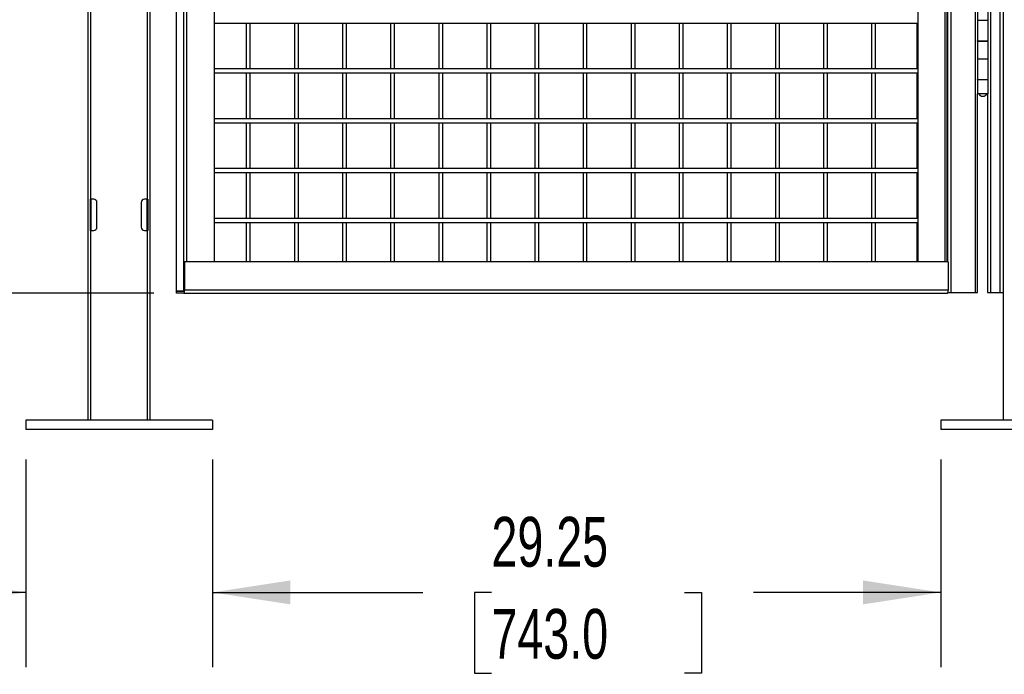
# Model space of a CAD drawing. Header units: inches. Extents: x 0.1 to 10.7, y 0.1 to 7.8.
# Tile 4 of 46: x 3 to 4.7, y 1.7 to 2.8. Entities that reach past the tile are written whole.
import ezdxf

# ---------------------------------------------------------------- set-up
doc = ezdxf.new("R2010")
doc.units = ezdxf.units.IN
doc.header["$MEASUREMENT"] = 0
doc.layers.add('DIMENSIONS', color=140, linetype='Continuous', lineweight=25)
doc.styles.add('SLDTEXTSTYLE0', font='TXT', dxfattribs={"width": 0.7})
doc.dimstyles.new('SLDDIMSTYLE1', dxfattribs={"dimtxt": 0.084961, "dimasz": 0.13, "dimexe": 0, "dimexo": 0.0625, "dimgap": 0.02124, "dimtad": 0, "dimtih": 1, "dimtoh": 1, "dimlfac": 24, "dimrnd": 1e-09, "dimzin": 12, "dimdsep": 46, "dimtxsty": 'SLDTEXTSTYLE0', "dimsah": 1, "dimcen": 0.09, "dimadec": 0, "dimazin": 3, "dimtfac": 1, "dimtofl": 0, "dimtmove": 0, "dimatfit": 3, "dimfxl": 0, "dimfrac": 2, "dimtolj": 1, "dimtzin": 12, "dimarcsym": 0})
doc.dimstyles.new('SLDDIMSTYLE2', dxfattribs={"dimtxt": 0.084961, "dimasz": 0.13, "dimexe": 0, "dimexo": 0.0625, "dimgap": 0.02124, "dimtad": 0, "dimtih": 1, "dimtoh": 1, "dimlfac": 24, "dimrnd": 1e-09, "dimzin": 4, "dimdsep": 46, "dimtxsty": 'SLDTEXTSTYLE0', "dimsah": 1, "dimcen": 0.09, "dimadec": 0, "dimazin": 1, "dimtfac": 1, "dimtofl": 0, "dimtmove": 0, "dimatfit": 3, "dimfxl": 0, "dimfrac": 2, "dimtolj": 1, "dimtzin": 12, "dimarcsym": 0})
doc.dimstyles.new('SLDDIMSTYLE3', dxfattribs={"dimtxt": 0.084961, "dimasz": 0.13, "dimexe": 0, "dimexo": 0.0625, "dimgap": 0.02124, "dimtad": 0, "dimtih": 1, "dimtoh": 1, "dimlfac": 24, "dimrnd": 1e-09, "dimzin": 4, "dimdsep": 46, "dimtxsty": 'SLDTEXTSTYLE0', "dimsah": 1, "dimcen": 0.09, "dimadec": 0, "dimazin": 1, "dimtfac": 1, "dimtmove": 0, "dimatfit": 0, "dimfxl": 0, "dimfrac": 2, "dimtolj": 1, "dimtzin": 12, "dimarcsym": 0})

# ---------------------------------------------------------------- blocks, each defined once
blk = doc.blocks.new('_D_2')
at = {"layer": 'DIMENSIONS'}
for p, q in [((3.2429, 5.0892), (2.5097, 5.0892)), ((2.6347, 5.0892), (2.6347, 4.0653)), ((2.4377, 3.9112), (2.4092, 3.9112)), ((2.4092, 3.9112), (2.4092, 3.7762)), ((2.8316, 3.9112), (2.8601, 3.9112)), ((2.8601, 3.9112), (2.8601, 3.7762)), ((2.4092, 3.7762), (2.4377, 3.7762)), ((2.8601, 3.7762), (2.8316, 3.7762)), ((2.6347, 2.3384), (2.6347, 3.7572)), ((3.2429, 2.3384), (2.5097, 2.3384))]:
    blk.add_line(p, q, dxfattribs=at)
for points in [[(2.6347, 5.0892), (2.6147, 4.9592), (2.6547, 4.9592)], [(2.6347, 2.3384), (2.6547, 2.4684), (2.6147, 2.4684)]]:
    blk.add_solid(points, dxfattribs=at)
at = {"layer": 'DIMENSIONS', "char_height": 0.08333, "attachment_point": 1, "style": 'SLDTEXTSTYLE0'}
for s, insert in [('66.02', (2.4731, 4.0376)), ('1676.9', (2.4377, 3.8836))]:
    blk.add_mtext(s, dxfattribs=dict(at, insert=insert))
blk = doc.blocks.new('_D_3')
at = {"layer": 'DIMENSIONS'}
for p, q in [((3.0825, 5.0892), (2.1162, 5.0892)), ((2.2412, 5.0892), (2.2412, 4.408)), ((2.0442, 4.2539), (2.0157, 4.2539)), ((2.0157, 4.2539), (2.0157, 4.1189)), ((2.4381, 4.2539), (2.4666, 4.2539)), ((2.4666, 4.2539), (2.4666, 4.1189)), ((2.0157, 4.1189), (2.0442, 4.1189)), ((2.4666, 4.1189), (2.4381, 4.1189)), ((2.2412, 2.11), (2.2412, 4.0998)), ((2.9784, 2.11), (2.1162, 2.11))]:
    blk.add_line(p, q, dxfattribs=at)
for points in [[(2.2412, 5.0892), (2.2212, 4.9592), (2.2612, 4.9592)], [(2.2412, 2.11), (2.2612, 2.24), (2.2212, 2.24)]]:
    blk.add_solid(points, dxfattribs=at)
at = {"layer": 'DIMENSIONS', "char_height": 0.08333, "attachment_point": 1, "style": 'SLDTEXTSTYLE0'}
for s, insert in [('71.50', (2.0796, 4.3803)), ('1816.1', (2.0442, 4.2263))]:
    blk.add_mtext(s, dxfattribs=dict(at, insert=insert))
blk = doc.blocks.new('_D_4')
at = {"layer": 'DIMENSIONS'}
for p, q in [((3.0284, 2.06), (3.0284, 1.7125)), ((3.3409, 2.06), (3.3409, 1.7125)), ((2.1394, 1.8375), (2.1108, 1.8375)), ((2.1108, 1.8375), (2.1108, 1.7024)), ((2.4625, 1.8375), (2.491, 1.8375)), ((2.491, 1.8375), (2.491, 1.7024)), ((3.0284, 1.8375), (2.5776, 1.8375)), ((3.3409, 1.8375), (3.5909, 1.8375)), ((2.1108, 1.7024), (2.1394, 1.7024)), ((2.491, 1.7024), (2.4625, 1.7024))]:
    blk.add_line(p, q, dxfattribs=at)
for points in [[(3.0284, 1.8375), (2.8984, 1.8575), (2.8984, 1.8175)], [(3.3409, 1.8375), (3.4709, 1.8175), (3.4709, 1.8575)]]:
    blk.add_solid(points, dxfattribs=at)
at = {"layer": 'DIMENSIONS', "char_height": 0.08333, "attachment_point": 1, "style": 'SLDTEXTSTYLE0'}
for s, insert in [('7.50', (2.1747, 1.9639)), ('190.5', (2.1394, 1.8099))]:
    blk.add_mtext(s, dxfattribs=dict(at, insert=insert))
blk = doc.blocks.new('_D_5')
at = {"layer": 'DIMENSIONS'}
for p, q in [((3.3409, 2.06), (3.3409, 1.7125)), ((4.5596, 2.06), (4.5596, 1.7125)), ((3.3409, 1.8375), (3.6926, 1.8375)), ((3.8077, 1.8375), (3.7792, 1.8375)), ((3.7792, 1.8375), (3.7792, 1.7024)), ((4.1309, 1.8375), (4.1594, 1.8375)), ((4.1594, 1.8375), (4.1594, 1.7024)), ((4.5596, 1.8375), (4.246, 1.8375)), ((3.7792, 1.7024), (3.8077, 1.7024)), ((4.1594, 1.7024), (4.1309, 1.7024))]:
    blk.add_line(p, q, dxfattribs=at)
for points in [[(3.3409, 1.8375), (3.4709, 1.8175), (3.4709, 1.8575)], [(4.5596, 1.8375), (4.4296, 1.8575), (4.4296, 1.8175)]]:
    blk.add_solid(points, dxfattribs=at)
at = {"layer": 'DIMENSIONS', "char_height": 0.08333, "attachment_point": 1, "style": 'SLDTEXTSTYLE0'}
for s, insert in [('29.25', (3.8077, 1.9639)), ('743.0', (3.8077, 1.8099))]:
    blk.add_mtext(s, dxfattribs=dict(at, insert=insert))
blk = doc.blocks.new('_D_6')
at = {"layer": 'DIMENSIONS'}
for p, q in [((4.5596, 2.06), (4.5596, 1.7125)), ((4.8721, 2.06), (4.8721, 1.7125)), ((4.5596, 1.8375), (4.3096, 1.8375)), ((4.8721, 1.8375), (5.135, 1.8375)), ((5.2501, 1.8375), (5.2216, 1.8375)), ((5.2216, 1.8375), (5.2216, 1.7024)), ((5.5733, 1.8375), (5.6018, 1.8375)), ((5.6018, 1.8375), (5.6018, 1.7024)), ((5.2216, 1.7024), (5.2501, 1.7024)), ((5.6018, 1.7024), (5.5733, 1.7024))]:
    blk.add_line(p, q, dxfattribs=at)
for points in [[(4.5596, 1.8375), (4.4296, 1.8575), (4.4296, 1.8175)], [(4.8721, 1.8375), (5.0021, 1.8175), (5.0021, 1.8575)]]:
    blk.add_solid(points, dxfattribs=at)
at = {"layer": 'DIMENSIONS', "char_height": 0.08333, "attachment_point": 1, "style": 'SLDTEXTSTYLE0'}
for s, insert in [('7.50', (5.2855, 1.9639)), ('190.5', (5.2501, 1.8099))]:
    blk.add_mtext(s, dxfattribs=dict(at, insert=insert))

msp = doc.modelspace()

# ---------------------------------------------------------------- linework, layer by layer
for p, q in [((3.13252, 5.08918), (3.13252, 2.12564)), ((4.57691, 2.33918), (4.57691, 5.08918)), ((4.61735, 5.08918), (4.61735, 2.33918)), ((4.64325, 2.33918), (4.64325, 5.08918)), ((4.65825, 5.08918), (4.65825, 2.33918)), ((4.66377, 5.08918), (4.66377, 2.12564)), ((4.52089, 5.0371), (4.52089, 2.39048)), ((4.56656, 5.0371), (4.56656, 2.39048)), ((4.57012, 2.39048), (4.57012, 5.0371)), ((4.57065, 5.0371), (4.57065, 2.39048)), ((3.13752, 2.49543), (3.13752, 3.69335)), ((3.27988, 3.70637), (3.27988, 2.34139)), ((3.29212, 3.70637), (3.29212, 2.34139)), ((3.298, 2.39048), (3.298, 3.67827)), ((3.34367, 3.67827), (3.34367, 2.39048)), ((3.23169, 3.65948), (3.23169, 2.49543)), ((3.23669, 2.12564), (3.23669, 3.66185)), ((4.62096, 2.81783), (4.62096, 2.79491)), ((4.63887, 2.79491), (4.63887, 2.81783)), ((3.34367, 2.79006), (4.52011, 2.79006)), ((3.39741, 2.79006), (3.39741, 2.71339)), ((3.40408, 2.71339), (3.40408, 2.79006)), ((3.47791, 2.79006), (3.47791, 2.71339)), ((3.48457, 2.71339), (3.48457, 2.79006)), ((3.5584, 2.79006), (3.5584, 2.71339)), ((3.56507, 2.71339), (3.56507, 2.79006)), ((3.63889, 2.79006), (3.63889, 2.71339)), ((3.64556, 2.71339), (3.64556, 2.79006)), ((3.71939, 2.79006), (3.71939, 2.71339)), ((3.72605, 2.71339), (3.72605, 2.79006)), ((3.79988, 2.79006), (3.79988, 2.71339)), ((3.80655, 2.71339), (3.80655, 2.79006)), ((3.88038, 2.79006), (3.88038, 2.71339)), ((3.88704, 2.71339), (3.88704, 2.79006)), ((3.96087, 2.79006), (3.96087, 2.71339)), ((3.96754, 2.71339), (3.96754, 2.79006)), ((4.04136, 2.79006), (4.04136, 2.71339)), ((4.04803, 2.71339), (4.04803, 2.79006)), ((4.12186, 2.79006), (4.12186, 2.71339)), ((4.12852, 2.71339), (4.12852, 2.79006)), ((4.20235, 2.79006), (4.20235, 2.71339)), ((4.20902, 2.71339), (4.20902, 2.79006)), ((4.28284, 2.79006), (4.28284, 2.71339)), ((4.28951, 2.71339), (4.28951, 2.79006)), ((4.36334, 2.79006), (4.36334, 2.71339)), ((4.37, 2.71339), (4.37, 2.79006)), ((4.44383, 2.79006), (4.44383, 2.71339)), ((4.4505, 2.71339), (4.4505, 2.79006)), ((4.52011, 2.71338), (4.52011, 2.79008)), ((4.62096, 2.79491), (4.62096, 2.76054)), ((4.62096, 2.79491), (4.63887, 2.79491)), ((4.63887, 2.76054), (4.63887, 2.79491)), ((4.62096, 2.76054), (4.63887, 2.76054)), ((4.62096, 2.7595), (4.62096, 2.73033)), ((4.63887, 2.7595), (4.62096, 2.7595)), ((4.62114, 2.7595), (4.62114, 2.76054)), ((4.62365, 2.76054), (4.62365, 2.7595)), ((4.62472, 2.76054), (4.62472, 2.7595)), ((4.63511, 2.7595), (4.63511, 2.76054)), ((4.63773, 2.76054), (4.63773, 2.7595)), ((4.63887, 2.73033), (4.63887, 2.7595)), ((4.62096, 2.73033), (4.62096, 2.69595)), ((4.62096, 2.73033), (4.63887, 2.73033)), ((4.63887, 2.69595), (4.63887, 2.73033)), ((4.52011, 2.71339), (3.34367, 2.71339)), ((3.34367, 2.70673), (4.52011, 2.70673)), ((3.39741, 2.70673), (3.39741, 2.63006)), ((3.40408, 2.63006), (3.40408, 2.70673)), ((3.47791, 2.70673), (3.47791, 2.63006)), ((3.48457, 2.63006), (3.48457, 2.70673)), ((3.5584, 2.70673), (3.5584, 2.63006)), ((3.56507, 2.63006), (3.56507, 2.70673)), ((3.63889, 2.70673), (3.63889, 2.63006)), ((3.64556, 2.63006), (3.64556, 2.70673)), ((3.71939, 2.70673), (3.71939, 2.63006)), ((3.72605, 2.63006), (3.72605, 2.70673)), ((3.79988, 2.70673), (3.79988, 2.63006)), ((3.80655, 2.63006), (3.80655, 2.70673)), ((3.88038, 2.70673), (3.88038, 2.63006)), ((3.88704, 2.63006), (3.88704, 2.70673)), ((3.96087, 2.70673), (3.96087, 2.63006)), ((3.96754, 2.63006), (3.96754, 2.70673)), ((4.04136, 2.70673), (4.04136, 2.63006)), ((4.04803, 2.63006), (4.04803, 2.70673)), ((4.12186, 2.70673), (4.12186, 2.63006)), ((4.12852, 2.63006), (4.12852, 2.70673)), ((4.20235, 2.70673), (4.20235, 2.63006)), ((4.20902, 2.63006), (4.20902, 2.70673)), ((4.28284, 2.70673), (4.28284, 2.63006)), ((4.28951, 2.63006), (4.28951, 2.70673)), ((4.36334, 2.70673), (4.36334, 2.63006)), ((4.37, 2.63006), (4.37, 2.70673)), ((4.44383, 2.70673), (4.44383, 2.63006)), ((4.4505, 2.63006), (4.4505, 2.70673)), ((4.52011, 2.63004), (4.52011, 2.70674)), ((4.62096, 2.69595), (4.63887, 2.69595)), ((4.62096, 2.69491), (4.62096, 2.672)), ((4.63887, 2.69491), (4.62096, 2.69491)), ((4.62114, 2.69491), (4.62114, 2.69595)), ((4.62365, 2.69595), (4.62365, 2.69491)), ((4.62472, 2.69595), (4.62472, 2.69491)), ((4.63511, 2.69491), (4.63511, 2.69595)), ((4.63773, 2.69595), (4.63773, 2.69491)), ((4.63887, 2.672), (4.63887, 2.69491)), ((4.63887, 2.672), (4.62096, 2.672)), ((4.62114, 2.33918), (4.62114, 2.672)), ((4.63773, 2.672), (4.63773, 2.60481)), ((4.52011, 2.63006), (3.34367, 2.63006)), ((3.34367, 2.62339), (4.52011, 2.62339)), ((3.39741, 2.62339), (3.39741, 2.54673)), ((3.40408, 2.54673), (3.40408, 2.62339)), ((3.47791, 2.62339), (3.47791, 2.54673)), ((3.48457, 2.54673), (3.48457, 2.62339)), ((3.5584, 2.62339), (3.5584, 2.54673)), ((3.56507, 2.54673), (3.56507, 2.62339)), ((3.63889, 2.62339), (3.63889, 2.54673)), ((3.64556, 2.54673), (3.64556, 2.62339)), ((3.71939, 2.62339), (3.71939, 2.54673)), ((3.72605, 2.54673), (3.72605, 2.62339)), ((3.79988, 2.62339), (3.79988, 2.54673)), ((3.80655, 2.54673), (3.80655, 2.62339)), ((3.88038, 2.62339), (3.88038, 2.54673)), ((3.88704, 2.54673), (3.88704, 2.62339)), ((3.96087, 2.62339), (3.96087, 2.54673)), ((3.96754, 2.54673), (3.96754, 2.62339)), ((4.04136, 2.62339), (4.04136, 2.54673)), ((4.04803, 2.54673), (4.04803, 2.62339)), ((4.12186, 2.62339), (4.12186, 2.54673)), ((4.12852, 2.54673), (4.12852, 2.62339)), ((4.20235, 2.62339), (4.20235, 2.54673)), ((4.20902, 2.54673), (4.20902, 2.62339)), ((4.28284, 2.62339), (4.28284, 2.54673)), ((4.28951, 2.54673), (4.28951, 2.62339)), ((4.36334, 2.62339), (4.36334, 2.54673)), ((4.37, 2.54673), (4.37, 2.62339)), ((4.44383, 2.62339), (4.44383, 2.54673)), ((4.4505, 2.54673), (4.4505, 2.62339)), ((4.52011, 2.54671), (4.52011, 2.62341)), ((4.63773, 2.60481), (4.63773, 2.57356)), ((4.63773, 2.57356), (4.63773, 2.33918)), ((4.52011, 2.54673), (3.34367, 2.54673)), ((3.34367, 2.54006), (4.52011, 2.54006)), ((3.39741, 2.54006), (3.39741, 2.46339)), ((3.40408, 2.46339), (3.40408, 2.54006)), ((3.47791, 2.54006), (3.47791, 2.46339)), ((3.48457, 2.46339), (3.48457, 2.54006)), ((3.5584, 2.54006), (3.5584, 2.46339)), ((3.56507, 2.46339), (3.56507, 2.54006)), ((3.63889, 2.54006), (3.63889, 2.46339)), ((3.64556, 2.46339), (3.64556, 2.54006)), ((3.71939, 2.54006), (3.71939, 2.46339)), ((3.72605, 2.46339), (3.72605, 2.54006)), ((3.79988, 2.54006), (3.79988, 2.46339)), ((3.80655, 2.46339), (3.80655, 2.54006)), ((3.88038, 2.54006), (3.88038, 2.46339)), ((3.88704, 2.46339), (3.88704, 2.54006)), ((3.96087, 2.54006), (3.96087, 2.46339)), ((3.96754, 2.46339), (3.96754, 2.54006)), ((4.04136, 2.54006), (4.04136, 2.46339)), ((4.04803, 2.46339), (4.04803, 2.54006)), ((4.12186, 2.54006), (4.12186, 2.46339)), ((4.12852, 2.46339), (4.12852, 2.54006)), ((4.20235, 2.54006), (4.20235, 2.46339)), ((4.20902, 2.46339), (4.20902, 2.54006)), ((4.28284, 2.54006), (4.28284, 2.46339)), ((4.28951, 2.46339), (4.28951, 2.54006)), ((4.36334, 2.54006), (4.36334, 2.46339)), ((4.37, 2.46339), (4.37, 2.54006)), ((4.44383, 2.54006), (4.44383, 2.46339)), ((4.4505, 2.46339), (4.4505, 2.54006)), ((4.52011, 2.46338), (4.52011, 2.54008)), ((3.13669, 2.49543), (3.13752, 2.49543)), ((3.13669, 2.44335), (3.13669, 2.49543)), ((3.1421, 2.49543), (3.13752, 2.49543)), ((3.13752, 2.49543), (3.13752, 2.44335)), ((3.14752, 2.44877), (3.14752, 2.49002)), ((3.22169, 2.49002), (3.22169, 2.44877)), ((3.23169, 2.49543), (3.2271, 2.49543)), ((3.23169, 2.49543), (3.23252, 2.49543)), ((3.23169, 2.44335), (3.23169, 2.49543)), ((3.23252, 2.49543), (3.23252, 2.44335)), ((4.52011, 2.46339), (3.34367, 2.46339)), ((3.34367, 2.45673), (4.52011, 2.45673)), ((3.39741, 2.45673), (3.39741, 2.39048)), ((3.40408, 2.39048), (3.40408, 2.45673)), ((3.47791, 2.45673), (3.47791, 2.39048)), ((3.48457, 2.39048), (3.48457, 2.45673)), ((3.5584, 2.45673), (3.5584, 2.39048)), ((3.56507, 2.39048), (3.56507, 2.45673)), ((3.63889, 2.45673), (3.63889, 2.39048)), ((3.64556, 2.39048), (3.64556, 2.45673)), ((3.71939, 2.45673), (3.71939, 2.39048)), ((3.72605, 2.39048), (3.72605, 2.45673)), ((3.79988, 2.45673), (3.79988, 2.39048)), ((3.80655, 2.39048), (3.80655, 2.45673)), ((3.88038, 2.45673), (3.88038, 2.39048)), ((3.88704, 2.39048), (3.88704, 2.45673)), ((3.96087, 2.45673), (3.96087, 2.39048)), ((3.96754, 2.39048), (3.96754, 2.45673)), ((4.04136, 2.45673), (4.04136, 2.39048)), ((4.04803, 2.39048), (4.04803, 2.45673)), ((4.12186, 2.45673), (4.12186, 2.39048)), ((4.12852, 2.39048), (4.12852, 2.45673)), ((4.20235, 2.45673), (4.20235, 2.39048)), ((4.20902, 2.39048), (4.20902, 2.45673)), ((4.28284, 2.45673), (4.28284, 2.39048)), ((4.28951, 2.39048), (4.28951, 2.45673)), ((4.36334, 2.45673), (4.36334, 2.39048)), ((4.37, 2.39048), (4.37, 2.45673)), ((4.44383, 2.45673), (4.44383, 2.39048)), ((4.4505, 2.39048), (4.4505, 2.45673)), ((4.52011, 2.39048), (4.52011, 2.45674)), ((3.13752, 2.44335), (3.13669, 2.44335)), ((3.13752, 2.12564), (3.13752, 2.44335)), ((3.13752, 2.44335), (3.1421, 2.44335)), ((3.2271, 2.44335), (3.23169, 2.44335)), ((3.23169, 2.44335), (3.23169, 2.12564)), ((3.23252, 2.44335), (3.23169, 2.44335)), ((3.29336, 2.34319), (3.29336, 2.39048)), ((3.29336, 2.39048), (3.29414, 2.39048)), ((3.29414, 2.39048), (3.29414, 2.34319)), ((4.57198, 2.39048), (3.29414, 2.39048)), ((4.57198, 2.39048), (4.57198, 2.34319)), ((3.27988, 2.34139), (3.29212, 2.34139)), ((3.28066, 2.33839), (3.28066, 2.34139)), ((3.29289, 2.34139), (3.28066, 2.34139)), ((4.57198, 2.34319), (3.29414, 2.34319)), ((3.29289, 2.33839), (3.28066, 2.33839)), ((3.29289, 2.33839), (4.57073, 2.33839)), ((4.57142, 2.33918), (4.57691, 2.33918)), ((4.57691, 2.33918), (4.61735, 2.33918)), ((4.61735, 2.33918), (4.62114, 2.33918)), ((4.63773, 2.33918), (4.64325, 2.33918)), ((4.64325, 2.33918), (4.65825, 2.33918)), ((4.65825, 2.33918), (4.66377, 2.33918)), ((3.02835, 2.12564), (3.02835, 2.11002)), ((3.34085, 2.12564), (3.02835, 2.12564)), ((3.34085, 2.12564), (3.34085, 2.11002)), ((4.5596, 2.12564), (4.5596, 2.11002)), ((4.8721, 2.12564), (4.5596, 2.12564)), ((3.34085, 2.11002), (3.02835, 2.11002)), ((4.8721, 2.11002), (4.5596, 2.11002))]:
    msp.add_line(p, q)
for centre, radius, start, end in [((4.6294, 2.67422), 0.00639, 200.35102, 270), ((4.63044, 2.67422), 0.00639, 270, 339.64898), ((3.1421, 2.49002), 0.00542, 0, 90), ((3.2271, 2.49002), 0.00542, 90, 180), ((3.1421, 2.44877), 0.00542, 270, 0), ((3.2271, 2.44877), 0.00542, 180, 270), ((3.28857, 2.34207), 0.00568, 319.60931, 11.36905), ((3.29127, 2.34277), 0.00213, 319.60931, 11.36905), ((4.56641, 2.34207), 0.00568, 319.60931, 11.36905)]:
    msp.add_arc(centre, radius, start, end)
msp.add_open_spline([(4.6294, 2.66783), (4.62946, 2.66783), (4.62973, 2.66783), (4.63029, 2.66783), (4.63048, 2.66783), (4.63043, 2.66783)], degree=3, knots=[0, 0, 0, 0, 0.5, 0.5, 1, 1, 1, 1])

# ---------------------------------------------------------------- dimensions: what is measured, and where the dimension line sits
at = {"layer": 'DIMENSIONS'}
for base, p1, p2, dimstyle, picture, middle in [((2.24115, 2.11002), (3.13252, 5.08918), (3.02835, 2.11002), 'SLDDIMSTYLE2', '_D_3', (2.24115, 4.2539)), ((2.63465, 2.33839), (3.29289, 5.08918), (3.29289, 2.33839), 'SLDDIMSTYLE1', '_D_2', (2.63465, 3.9112))]:
    dim = msp.add_linear_dim(base=base, p1=p1, p2=p2, angle=90, dimstyle=dimstyle, dxfattribs=at)
    dim.commit()
    dim.dimension.update_dxf_attribs({"geometry": picture, "text_midpoint": middle, "dimtype": 160})
for base, p1, p2, dimstyle, picture, middle in [((3.02835, 1.83746), (3.34085, 2.11002), (3.02835, 2.11002), 'SLDDIMSTYLE3', '_D_4', (2.30094, 1.83746)), ((4.5596, 1.83746), (3.34085, 2.11002), (4.5596, 2.11002), 'SLDDIMSTYLE1', '_D_5', (3.96931, 1.83746)), ((4.5596, 1.83746), (4.8721, 2.11002), (4.5596, 2.11002), 'SLDDIMSTYLE3', '_D_6', (5.41169, 1.83746))]:
    dim = msp.add_linear_dim(base=base, p1=p1, p2=p2, dimstyle=dimstyle, dxfattribs=at)
    dim.commit()
    dim.dimension.update_dxf_attribs({"geometry": picture, "text_midpoint": middle, "dimtype": 160})

doc.saveas('drawing.dxf')
